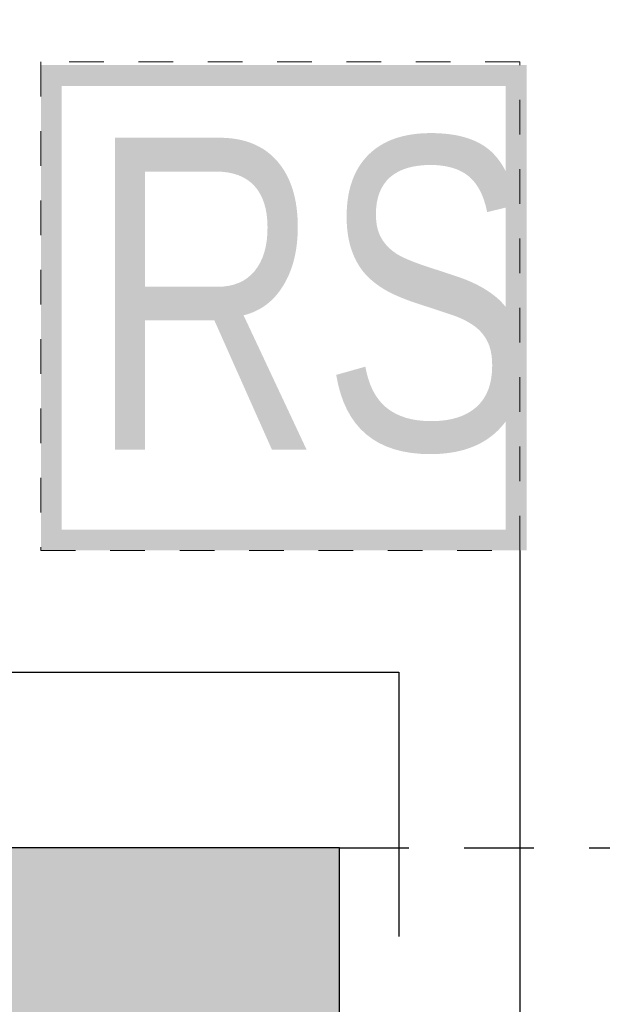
# Model space of a CAD drawing. Header units: metres. Extents: x -10.5 to 20.8, y -9 to 19.2.
# Tile 18 of 22: x -3.7 to -2, y 5.3 to 8.1. Entities that reach past the tile are written whole.
import ezdxf

# ---------------------------------------------------------------- set-up
doc = ezdxf.new("R2010")
doc.units = ezdxf.units.M
for name, pattern in [('AUSGEZOGEN', [0]), ('LINIE_2', [0.36, 0.2, -0.16]), ('LINIE_9', [0.0003, 0, -0.0003])]:
    doc.linetypes.add(name, pattern=pattern)
for name, color, linetype, lineweight in [('XR$1$STANDARD', 7, 'Continuous', 25), ('XR$2$STANDARD', 7, 'Continuous', 25), ('XR$3$STANDARD', 7, 'Continuous', 25)]:
    doc.layers.add(name, color=color, linetype=linetype, lineweight=lineweight)
doc.styles.add('ARIAL', font='ARIAL.TTF')

msp = doc.modelspace()

# ---------------------------------------------------------------- hatches: boundary and pattern name
at = {"layer": 'XR$2$STANDARD', "linetype": 'AUSGEZOGEN', "lineweight": 140}
h = msp.add_hatch(color=0, dxfattribs=at)
h.paths.add_polyline_path([(-3.6578, 7.9666), (-2.2578, 7.9666), (-2.2578, 6.5666), (-3.6578, 6.5666)], flags=16)
h.paths.add_polyline_path([(-2.3178, 7.9066), (-3.5978, 7.9066), (-3.5978, 6.6266), (-2.3178, 6.6266)])
at = {"layer": 'XR$3$STANDARD', "linetype": 'AUSGEZOGEN', "lineweight": 25}
h = msp.add_hatch(color=0, dxfattribs=at)
h.paths.add_polyline_path([(-2.7971, 5.7086), (-3.9685, 5.7086), (-3.9685, 5.9536), (-5.9685, 5.9536), (-5.9685, 5.7086), (-9.6235, 5.7086), (-9.6235, 12.1586), (-8.421, 12.1586), (-8.421, 12.9286), (-10.1335, 12.9286), (-10.1335, 4.9486), (-9.6235, 4.9486), (-9.6235, 5.1986), (-5.9685, 5.1986), (-5.9685, 4.9536), (-3.9685, 4.9536), (-3.9685, 5.1986), (-2.7971, 5.1986)])
h.paths.add_polyline_path([(-4.2623, 5.6587), (-4.2623, 5.2519), (-4.6261, 5.2519), (-4.6261, 5.6587)], flags=16)
h.paths.add_polyline_path([(-5.1505, 5.6587), (-4.7866, 5.6587), (-4.7866, 5.2519), (-5.1505, 5.2519)], flags=16)
h.paths.add_polyline_path([(-5.6748, 5.2519), (-5.6748, 5.6587), (-5.3109, 5.6587), (-5.3109, 5.2519)], flags=16)

# ---------------------------------------------------------------- linework, layer by layer
at = {"layer": 'XR$1$STANDARD', "color": 0, "linetype": 'AUSGEZOGEN', "lineweight": 25}
for p, q in [((-2.2767, 6.5666), (-2.2767, 4.553)), ((-4.4639, 6.2151), (-2.6264, 6.2151)), ((-2.6264, 6.2151), (-2.6264, 5.453)), ((-2.7971, 5.7086), (-3.9685, 5.7086)), ((-2.7971, 5.1986), (-2.7971, 5.7086))]:
    msp.add_line(p, q, dxfattribs=at)
at = {"layer": 'XR$1$STANDARD', "color": 0, "linetype": 'LINIE_2', "lineweight": 25}
msp.add_line((-2.7971, 5.7086), (-1.7871, 5.7086), dxfattribs=at)
at = {"layer": 'XR$2$STANDARD', "color": 7, "linetype": 'LINIE_9', "lineweight": 13}
for p, q in [((-2.2767, 7.9756), (-3.6578, 7.9756)), ((-3.6578, 7.9756), (-3.6578, 6.5666)), ((-2.2767, 6.5666), (-2.2767, 7.9756)), ((-3.6578, 6.5666), (-2.2767, 6.5666))]:
    msp.add_line(p, q, dxfattribs=at)

# ---------------------------------------------------------------- texts
at = {"layer": 'XR$2$STANDARD', "color": 0, "linetype": 'AUSGEZOGEN', "lineweight": 25, "insert": (-3.5205, 6.8442), "char_height": 0.9, "width": 1.503144, "attachment_point": 7, "style": 'ARIAL'}
msp.add_mtext('\\W0.74;RS', dxfattribs=at)

doc.saveas('drawing.dxf')
